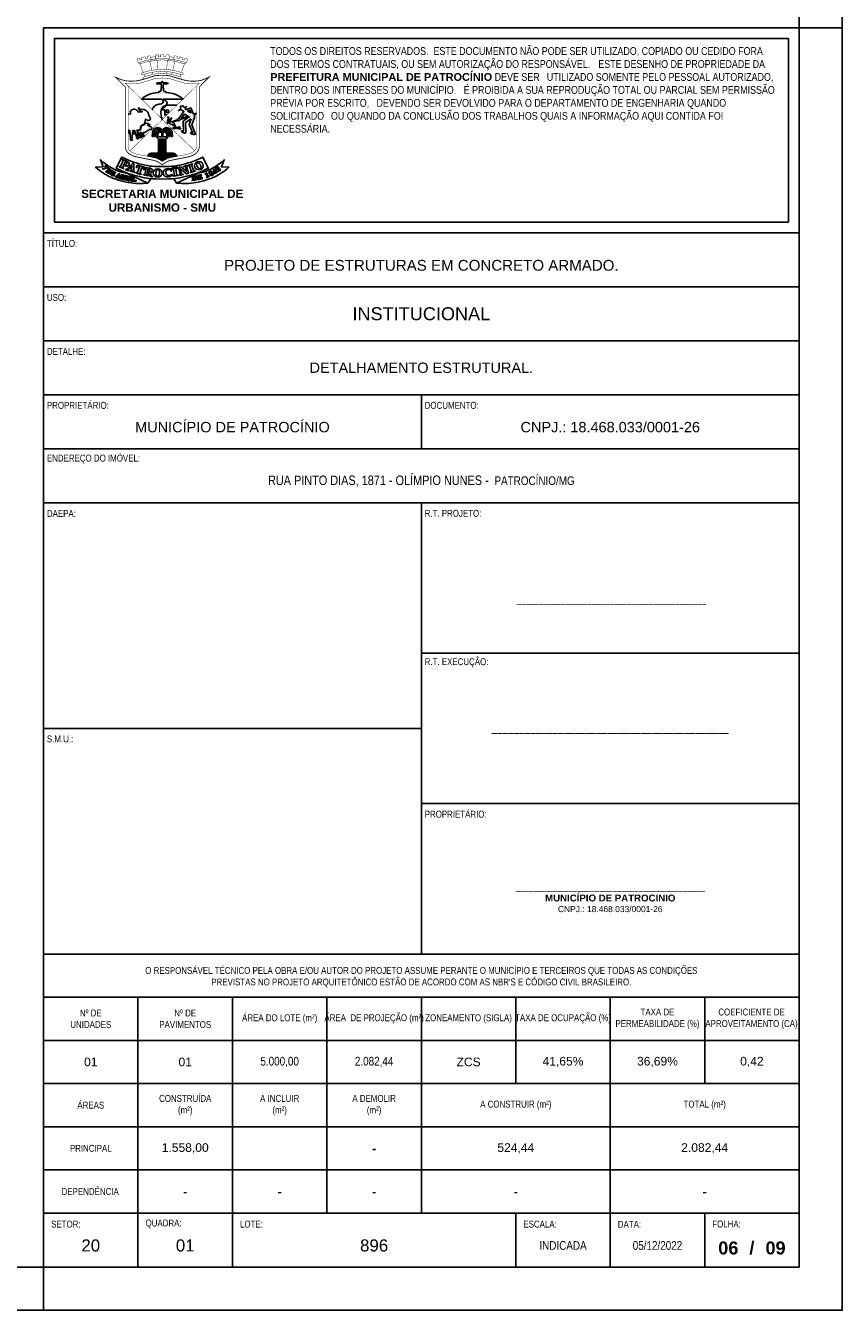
# Model space of a CAD drawing. Header units: millimetres. Extents: x -80 to 444, y 0 to 170.
# Tile 48 of 133: x 155 to 174, y 0 to 30. Entities that reach past the tile are written whole.
import ezdxf

# ---------------------------------------------------------------- set-up
doc = ezdxf.new("R2010")
doc.units = ezdxf.units.MM
doc.styles.add('FORMATO', font='technic_.ttf')
doc.styles.add('R060E100', font='technic_.ttf', dxfattribs={"height": 16})
doc.styles.get("Standard").update_dxf_attribs({"font": 'arial.ttf'})

msp = doc.modelspace()

# ---------------------------------------------------------------- linework, layer by layer
at = {"color": 1}
for p, q in [((173.1, 29.7), (174.1, 29.7)), ((155.6, 0), (155.6, 1))]:
    msp.add_line(p, q, dxfattribs=at)
at = {"color": 6}
for p, q in [((164.35, 21.2), (164.35, 19.95)), ((164.35, 8.25), (164.35, 18.7)), ((164.35, 13.475), (155.6, 13.475)), ((168.725, 1), (168.725, 2.25))]:
    msp.add_line(p, q, dxfattribs=at)
at = {"color": 2}
for points in [[(90, 59.4), (90, 0), (174.1, 0), (174.1, 59.4)], [(155.85, 25.2), (172.85, 25.2), (172.85, 29.45), (155.85, 29.45)]]:
    msp.add_lwpolyline(points, close=True, dxfattribs=at)
at = {"color": 6}
for points in [[(92.5, 58.4), (92.5, 1), (173.1, 1), (173.1, 58.4)], [(155.6, 1), (155.6, 29.7), (173.1, 29.7), (173.1, 1)]]:
    msp.add_lwpolyline(points, close=True, dxfattribs=at)
at = {"color": 1, "const_width": 0.00979}
for points in [[(157.907, 28.6657), (157.8367, 28.8638), (157.7924, 28.8848), (157.7641, 28.9712, -0.0101119), (157.8249, 28.9926), (157.8381, 28.9495), (157.8811, 28.9628), (157.8681, 29.0061, -0.0135349), (157.9514, 29.0285), (157.9633, 28.9833), (158.012, 28.9951), (157.9998, 29.0394, -0.0105173), (158.0657, 29.0516), (158.0766, 29.0173), (158.0931, 28.9647), (158.0579, 28.9226), (158.1071, 28.7142)], [(158.9076, 28.8848, 0.0825429), (158.35, 28.9892, 0.0825429), (157.7924, 28.8848)], [(158.8633, 28.8638, 0.0722397), (158.35, 28.9565, 0.0722397), (157.8367, 28.8638)], [(158.19, 29.0257, 0.0704916), (158.0784, 29.0115)], [(158.2492, 28.734), (158.2309, 28.9484), (158.1898, 28.9785), (158.1902, 29.067, -0.0118928), (158.2658, 29.0715), (158.2654, 29.0233), (158.3123, 29.0238), (158.3123, 29.0725, -0.005908), (158.35, 29.0724, -0.005908), (158.3877, 29.0725), (158.3877, 29.0238), (158.4346, 29.0233), (158.4342, 29.0715, -0.0118928), (158.5098, 29.067), (158.5102, 28.9785), (158.4691, 28.9484), (158.4508, 28.734)], [(158.6216, 29.0115, 0.0704916), (158.51, 29.0257)], [(158.793, 28.6657), (158.8633, 28.8638), (158.9076, 28.8848), (158.9359, 28.9712, 0.0101119), (158.8751, 28.9926), (158.8619, 28.9495), (158.8189, 28.9628), (158.8319, 29.0061, 0.0135349), (158.7486, 29.0285), (158.7367, 28.9833), (158.688, 28.9951), (158.7002, 29.0394, 0.0105173), (158.6343, 29.0516), (158.6234, 29.0173), (158.6069, 28.9647), (158.6421, 28.9226), (158.5929, 28.7142)], [(158.7658, 28.5128, 0.565968), (158.7961, 28.5397, 0.2738554), (158.7781, 28.5602, 0.0818369), (158.35, 28.6468, 0.0818369), (157.9219, 28.5602, 0.2738554), (157.9039, 28.5397, 0.565968), (157.9342, 28.5128)]]:
    msp.add_lwpolyline(points, format="xyb", dxfattribs=at)
at = {"color": 1}
for points, const_width in [([(158.0843, 28.5604, -0.0171122), (157.8431, 28.4873, -0.0594928), (157.6765, 28.4637, -0.0110952), (157.5833, 28.4637, -0.0879771), (157.3832, 28.5038), (157.2698, 28.5546), (157.4927, 28.3273), (157.4927, 26.9445, 0.0798337), (157.5025, 26.8898, 0.1642576), (157.5923, 26.7745, 0.0972303), (157.755, 26.7076), (158.1479, 26.6297, -0.0949465), (158.2532, 26.5885), (158.35, 26.5276), (158.4468, 26.5885, -0.0949465), (158.5521, 26.6297), (158.945, 26.7076, 0.0972303), (159.1077, 26.7745, 0.1642576), (159.1975, 26.8898, 0.0798337), (159.2073, 26.9445), (159.2073, 28.3273), (159.4302, 28.5546), (159.3168, 28.5038, -0.0879771), (159.1167, 28.4637, -0.0110952), (159.0235, 28.4637, -0.0594928), (158.8569, 28.4873, -0.0171122), (158.6157, 28.5604, 0.0972383), (158.35, 28.5964, 0.0972383)], 0.0196), ([(157.8839, 28.6572, 0.2738554), (157.8658, 28.6366, 0.565968), (157.8961, 28.6098, -0.0759365), (158.35, 28.693, -0.0759365), (158.8039, 28.6098, 0.565968), (158.8342, 28.6366, 0.2738554), (158.8161, 28.6572, 0.0709109), (158.35, 28.7406, 0.0709109)], 0.00979), ([(158.1052, 28.4993, -0.0171122), (157.8597, 28.4249, -0.0594928), (157.6779, 28.3991, -0.0110952), (157.5818, 28.3991, -0.1039794), (157.4871, 28.4162), (157.5573, 28.3537), (157.5573, 26.9451, 0.0787036), (157.5635, 26.9111, 0.1642576), (157.6279, 26.8284, 0.0972303), (157.7676, 26.771), (158.1601, 26.6931, -0.0946451), (158.2876, 26.6432), (158.35, 26.6039), (158.4124, 26.6432, -0.0946451), (158.5399, 26.6931), (158.9324, 26.771, 0.0972303), (159.0721, 26.8284, 0.1642576), (159.1365, 26.9111, 0.0787036), (159.1427, 26.9451), (159.1427, 28.3537), (159.2129, 28.4162, -0.1039794), (159.1182, 28.3991, -0.0110952), (159.0221, 28.3991, -0.0594928), (158.8403, 28.4249, -0.0171122), (158.5948, 28.4993, 0.084475), (158.3516, 28.5351, 0.085264)], 0.00979)]:
    msp.add_lwpolyline(points, format="xyb", close=True, dxfattribs=dict(at, const_width=const_width))
at = {"color": 1, "const_width": 0.00979}
for points in [[(157.9418, 28.5676), (157.9235, 28.619)], [(158.1296, 28.6205), (158.1183, 28.6683)], [(158.2571, 28.6402), (158.2531, 28.687)], [(158.4429, 28.6402), (158.4469, 28.687)], [(158.5704, 28.6205), (158.5817, 28.6683)], [(158.7582, 28.5676), (158.7765, 28.619)], [(157.5573, 28.3537), (158.35, 27.575), (157.6003, 26.8513)], [(159.0997, 26.8513), (158.35, 27.575), (159.1427, 28.3537)]]:
    msp.add_lwpolyline(points, dxfattribs=at)
at = {"color": 1}
for points in [[(158.3285, 28.335), (158.3298, 28.352, 0.1753675), (158.3255, 28.3716, -0.1525632), (158.3208, 28.4008), (158.248, 28.3962), (158.2483, 28.4064), (158.2466, 28.4072), (158.2413, 28.4061, -0.0109776), (158.2303, 28.4041, -0.2264449), (158.2245, 28.4058), (158.23, 28.4071), (158.2141, 28.4092, -0.8279357), (158.2139, 28.4132), (158.2239, 28.4166, -0.1271777), (158.2466, 28.4182), (158.248, 28.4233), (158.3379, 28.4254), (158.3387, 28.4484, -0.3094406), (158.35, 28.4638)], [(158.3715, 28.335), (158.3702, 28.352, -0.1753675), (158.3745, 28.3716, 0.1525632), (158.3792, 28.4008), (158.452, 28.3962), (158.4517, 28.4064), (158.4534, 28.4072), (158.4587, 28.4061, 0.0109776), (158.4697, 28.4041, 0.2264449), (158.4755, 28.4058), (158.47, 28.4071), (158.4859, 28.4092, 0.8279357), (158.4861, 28.4132), (158.4761, 28.4166, 0.1271777), (158.4534, 28.4182), (158.452, 28.4233), (158.3621, 28.4254), (158.3613, 28.4484, 0.3094406), (158.35, 28.4638)], [(158.3309, 28.0463), (157.8698, 28.0468), (157.91, 28.0804, -0.0792331), (158.021, 28.1465, -0.0836903), (158.2676, 28.1997), (158.2676, 28.2215), (158.3084, 28.2215), (158.3084, 28.2364), (158.323, 28.2364)], [(158.1124, 27.8085), (158.1282, 27.8354, -0.1501679), (158.2023, 27.903, -0.0699618), (158.2986, 27.9331, 0.0780417), (158.3587, 27.953, 0.3306951), (158.375, 27.986, 0.2292163), (158.3309, 28.0463)], [(158.35, 27.575), (158.3273, 27.6587, -0.1189674), (158.3235, 27.7915, -0.1256689), (158.3554, 27.8562, -0.1330422), (158.3947, 27.8829, 0.2139135), (158.4566, 27.9411, 0.2204676), (158.4551, 27.9774, 0.2068478), (158.3715, 28.0463)], [(158.3715, 28.0463), (158.8302, 28.0468), (158.79, 28.0804, 0.0792331), (158.679, 28.1465, 0.0836903), (158.4324, 28.1997), (158.4324, 28.2215), (158.3916, 28.2215), (158.3916, 28.2364), (158.377, 28.2364)], [(157.5573, 27.6987), (157.584, 27.6994), (157.6141, 27.7029, 0.3498893), (157.6169, 27.7057, 0.1508016), (157.6123, 27.7298, -0.2455834), (157.612, 27.7652, -0.0958284), (157.6349, 27.7944, -0.3272035), (157.7338, 27.8026, 0.0101999), (157.7553, 27.79, -0.0739811), (157.7859, 27.7665, -0.071794), (157.8019, 27.7441), (157.8331, 27.7513), (157.8599, 27.7555, -0.1166307), (157.8842, 27.7537), (157.8599, 27.7628, -0.1539762), (157.8319, 27.7848), (157.8163, 27.8069, -0.1279971), (157.8003, 27.8499), (157.8091, 27.8365, 0.0776904), (157.8198, 27.8248, 0.0761057), (157.8532, 27.8054, 0.1372627), (157.8697, 27.8038, -0.0872321), (157.9287, 27.8037, -0.1312138), (157.9828, 27.7785, -0.1542554), (158.0308, 27.7033, 0.0252133), (158.0422, 27.6679, 0.0510708), (158.0637, 27.625, -0.0259558), (158.0682, 27.6171, 0.0209291), (158.0729, 27.6086, -0.2164991), (158.0756, 27.5865, -0.1211261), (158.0602, 27.5612, -0.3471051), (158.0433, 27.5593, 0.2647657), (158.0395, 27.5594, -0.1335941), (158.0141, 27.5538, -0.1548185), (157.9906, 27.5626, 0.0061902), (157.9615, 27.5848), (157.95, 27.5428), (157.9442, 27.5028, -0.0946831), (157.9321, 27.4675, -0.2588371), (157.9066, 27.4521, 0.3103352), (157.853, 27.4121, 0.068396), (157.8447, 27.3698, -0.2503229), (157.8234, 27.3348), (157.7683, 27.3311), (157.7816, 27.1621), (157.8061, 27.1289), (157.7566, 27.1317), (157.7581, 27.1584), (157.7046, 27.3228), (157.6694, 27.3228), (157.6429, 27.1261), (157.6607, 27.0995), (157.6119, 27.0995), (157.6174, 27.1291), (157.5977, 27.3235), (157.5573, 27.3235)], [(159.076, 27.6971), (159.0117, 27.8418), (158.8915, 27.7997, -0.6036909), (158.8858, 27.805, 0.3225458), (158.869, 27.8496), (158.9182, 27.8711), (158.8518, 27.8629), (158.8298, 27.893, 0.350927), (158.8225, 27.895), (158.7754, 27.8801, 0.371909), (158.7705, 27.8721, 0.0634966), (158.7808, 27.8369), (158.7242, 27.7827), (158.7857, 27.8081, -0.3927287), (158.7892, 27.8067, 0.2449148), (158.8439, 27.7672, -0.4927638), (158.8459, 27.7637), (158.7292, 27.5934), (158.7105, 27.5883), (158.6933, 27.5637)], [(159.1214, 27.2379), (159.0322, 27.452), (159.0952, 27.6247, 0.2962344), (159.0814, 27.685)], [(158.4612, 27.4875), (158.4671, 27.5157, -0.0139651), (158.4791, 27.5661, 0.1321923), (158.4791, 27.6323, -0.8419479), (158.4881, 27.6364, -0.2175372), (158.4975, 27.5839, 0.0252836), (158.4847, 27.5212), (158.5008, 27.5362, 0.1023303), (158.5553, 27.6129, -0.9921758), (158.5641, 27.609, -0.1084767), (158.4862, 27.4986, 0.3156258), (158.4836, 27.4868)], [(158.5723, 27.5215, 0.5580831), (158.5167, 27.4845)], [(158.5167, 27.4845), (158.6543, 27.4203), (158.6352, 27.4598, 0.1393815), (158.588, 27.513)], [(158.7141, 27.3799, 0.0548405), (158.7729, 27.3685, -0.8390859), (158.7737, 27.3601, -0.2090551), (158.6939, 27.3717, 0.1994227), (158.6815, 27.3737, -0.1161258), (158.5982, 27.3737, -0.8809874), (158.5993, 27.3837), (158.6379, 27.3824, 0.0569376), (158.6653, 27.3846), (158.6372, 27.3994, -0.2703294), (158.6263, 27.4168)], [(158.6839, 27.3912), (158.699, 27.3896, 0.0977281), (158.7119, 27.3907, 0.0423412), (158.7366, 27.4002, -0.1562378), (158.7526, 27.4025, -0.7348742), (158.7538, 27.3942, -0.0724375), (158.7149, 27.3824, 0.6281294), (158.7141, 27.3799)], [(158.7659, 27.575), (158.7491, 27.5538, -0.201937), (158.7389, 27.5483, 0.3341121), (158.7351, 27.5448, -0.7273895), (158.7226, 27.5432, 0.1045476), (158.7208, 27.5455, 0.3699832), (158.718, 27.5455, -0.6686331), (158.7101, 27.5495, 0.5231921), (158.7049, 27.5537)], [(159.0166, 27.5875), (158.89, 27.503), (158.8969, 27.2751, -0.544415), (158.8755, 27.2603), (158.8252, 27.2716, -0.2092755), (158.7953, 27.2935, -0.5227515), (158.8054, 27.3149, -0.2023617), (158.8312, 27.3089, 0.2295594), (158.8426, 27.3068, 0.3934708), (158.8449, 27.3106), (158.8334, 27.5079, -0.2047689), (158.8484, 27.5495), (158.9826, 27.6351, 0.6252674), (158.9821, 27.6399, -0.0871836), (158.9707, 27.6464)], [(159.0166, 27.5875), (158.9765, 27.4598, 0.2192635), (158.9781, 27.4471), (159.0526, 27.277, -0.2927298), (159.0514, 27.27, -0.3674289), (159.045, 27.2691, 0.1514547), (159.0193, 27.276, 0.2643945), (159.0049, 27.2671, 0.4364817), (159.0096, 27.253, 0.0114314), (159.0447, 27.2381, 0.1512931), (159.1179, 27.2324, 0.4169046), (159.1214, 27.2379)], [(157.5573, 27.275), (157.5704, 27.2654, 0.059047), (157.5947, 27.2561)], [(157.6686, 27.2434, 0.0487975), (157.7197, 27.2447)], [(158.1564, 27.2906), (158.1547, 27.2784, 0.0128134), (158.1439, 27.1828)], [(158.5436, 27.2906), (158.5453, 27.2784, -0.0128134), (158.5561, 27.1828)], [(158.0136, 26.7222, -0.3730721), (158.0941, 26.7919), (158.6059, 26.7919)], [(158.6864, 26.7222, 0.3730721), (158.6059, 26.7919)], [(158.0192, 26.1043), (157.9626, 26.0994, -0.0719824), (157.5188, 26.1242, -0.0372181), (157.2585, 26.1975, -0.0570973), (156.9912, 26.3308, -0.0327185), (156.8048, 26.4702), (156.9803, 26.4788), (156.9166, 26.644), (156.9888, 26.5829, 0.0511682), (157.1855, 26.4482, 0.0859639), (157.5396, 26.3283)], [(158.0382, 26.7173), (158.0593, 26.7605, 1.0483596), (158.0505, 26.7643), (158.0258, 26.7197)], [(158.0696, 26.711), (158.0906, 26.761, 1.0483596), (158.0815, 26.7643), (158.0572, 26.7135)], [(158.1002, 26.705), (158.1236, 26.761, 1.0483596), (158.1146, 26.7643), (158.0875, 26.7075)], [(158.136, 26.6979), (158.1548, 26.7618, 1.0483596), (158.1454, 26.7641), (158.1232, 26.7004)], [(158.1712, 26.6908), (158.1869, 26.7622, 1.0483596), (158.1774, 26.7638), (158.1582, 26.6935)], [(158.2052, 26.6817), (158.2193, 26.7626, 1.0483596), (158.2098, 26.7638), (158.1921, 26.6856)], [(158.2378, 26.6694), (158.2501, 26.7629, 1.0483596), (158.2405, 26.7637), (158.2243, 26.6749)], [(158.2766, 26.6499), (158.2841, 26.7632, 1.0483596), (158.2745, 26.7633), (158.2622, 26.6578)], [(158.308, 26.6304), (158.3168, 26.7632, 1.0483596), (158.3071, 26.7633), (158.2928, 26.6399)], [(158.3322, 26.6151), (158.3398, 26.7631, -0.1636471), (158.3425, 26.7667, -0.1532159), (158.346, 26.7678), (158.354, 26.7678)], [(158.3678, 26.6151), (158.3602, 26.7631, 0.1636471), (158.3575, 26.7667, 0.1532159), (158.354, 26.7678)], [(158.392, 26.6304), (158.3832, 26.7632, -1.0483596), (158.3929, 26.7633), (158.4072, 26.6399)], [(158.4234, 26.6499), (158.4159, 26.7632, -1.0483596), (158.4255, 26.7633), (158.4378, 26.6578)], [(158.4622, 26.6694), (158.4499, 26.7629, -1.0483596), (158.4595, 26.7637), (158.4757, 26.6749)], [(158.4948, 26.6817), (158.4807, 26.7626, -1.0483596), (158.4902, 26.7638), (158.5079, 26.6856)], [(158.5288, 26.6908), (158.5131, 26.7622, -1.0483596), (158.5226, 26.7638), (158.5418, 26.6935)], [(158.564, 26.6979), (158.5452, 26.7618, -1.0483596), (158.5546, 26.7641), (158.5768, 26.7004)], [(158.5998, 26.705), (158.5764, 26.761, -1.0483596), (158.5854, 26.7643), (158.6125, 26.7075)], [(158.6304, 26.711), (158.6094, 26.761, -1.0483596), (158.6185, 26.7643), (158.6428, 26.7135)], [(158.6618, 26.7173), (158.6407, 26.7605, -1.0483596), (158.6495, 26.7643), (158.6742, 26.7197)], [(158.6808, 26.1043), (158.7374, 26.0994, 0.0719824), (159.1812, 26.1242, 0.0372181), (159.4415, 26.1975, 0.0570973), (159.7088, 26.3308, 0.0327185), (159.8952, 26.4702), (159.7197, 26.4788), (159.7834, 26.644), (159.7112, 26.5829, -0.0511682), (159.5145, 26.4482, -0.0859639), (159.1604, 26.3283)], [(158.485, 26.4352), (158.5316, 26.4344), (158.5488, 26.4338, -0.2702252), (158.56, 26.4194), (158.5627, 26.3793, -0.8026886), (158.5588, 26.3781, 0.0740355), (158.5356, 26.4087, 0.2045789), (158.4729, 26.4179, 0.0810479), (158.4458, 26.3976, 0.1192834), (158.4301, 26.3643, 0.1931852), (158.4499, 26.3034, 0.2314151), (158.4959, 26.2784, 0.0219803), (158.522, 26.2794, 0.1996064), (158.5716, 26.3049, -0.7686045), (158.584, 26.2991)]]:
    msp.add_lwpolyline(points, format="xyb", dxfattribs=at)
for points in [[(158.4559, 27.6791), (158.4073, 27.6791), (158.4073, 27.8008), (158.3406, 27.8008), (158.4564, 27.9061), (158.6882, 27.9072)], [(158.9497, 27.6531), (158.8682, 27.7011), (158.7848, 27.5956)], [(159.1427, 27.7203), (159.076, 27.6971)], [(159.1427, 27.7063), (159.0814, 27.685)], [(158.4612, 27.4875), (158.4836, 27.4868)], [(158.6933, 27.5637), (158.5723, 27.5215)], [(158.7049, 27.5537), (158.588, 27.513)], [(158.6263, 27.4168), (158.6839, 27.3912)], [(158.9707, 27.6464), (158.7659, 27.575)], [(158.9497, 27.6531), (158.7848, 27.5956)], [(157.5947, 27.2561), (157.5888, 27.3138), (157.5573, 27.3138)], [(157.7197, 27.2447), (157.6975, 27.313), (157.678, 27.313), (157.6686, 27.2434)], [(158.115, 27.1823), (158.1244, 27.2761)], [(158.115, 27.1823), (158.1439, 27.1828)], [(158.1735, 27.1823), (158.1965, 27.1823)], [(158.4663, 27.1756), (158.2337, 27.1756), (158.2216, 27.156), (158.2653, 27.1199), (158.4347, 27.1199)], [(158.2287, 27.1823), (158.2449, 27.1823)], [(158.2653, 26.7919), (158.2653, 27.1081), (158.2696, 27.1081), (158.2696, 26.7919)], [(158.2827, 26.7919), (158.2827, 27.1081), (158.3107, 27.1081), (158.3107, 26.7919)], [(158.3306, 26.7919), (158.3306, 27.1081), (158.3694, 27.1081)], [(158.3401, 27.2459), (158.3401, 27.1756)], [(158.3599, 27.2459), (158.3599, 27.1756)], [(158.3694, 27.1081), (158.3694, 26.7919)], [(158.4173, 26.7919), (158.4173, 27.1081), (158.3893, 27.1081), (158.3893, 26.7919)], [(158.4347, 26.7919), (158.4347, 27.1081), (158.4304, 27.1081), (158.4304, 26.7919)], [(158.4347, 27.1199), (158.4784, 27.156), (158.4663, 27.1756)], [(158.4713, 27.1823), (158.4551, 27.1823)], [(158.5265, 27.1823), (158.5035, 27.1823)], [(158.585, 27.1823), (158.5561, 27.1828)], [(158.585, 27.1823), (158.5756, 27.2761)], [(157.4576, 26.3666), (158.0192, 26.1043), (158.0842, 26.2039)], [(159.2424, 26.3666), (158.6808, 26.1043), (158.6158, 26.2039)]]:
    msp.add_lwpolyline(points, dxfattribs=at)
for points in [[(158.4365, 27.7903), (158.4943, 27.7903), (158.4943, 27.7378), (158.4365, 27.7378)], [(158.9318, 27.7653), (158.9868, 27.788), (159.0136, 27.7262)], [(157.6102, 26.3781), (157.7125, 26.3441), (157.7125, 26.3571), (157.6918, 26.3683), (157.6918, 26.5415), (157.6608, 26.5566), (157.5308, 26.4234), (157.5086, 26.4235), (157.5001, 26.4131), (157.5785, 26.3863), (157.579, 26.4004), (157.5603, 26.4111), (157.5858, 26.4408), (157.6435, 26.4232), (157.6435, 26.3854), (157.6157, 26.3881)], [(157.6022, 26.4578), (157.6441, 26.4447), (157.6457, 26.5056)], [(157.7427, 26.3347), (157.8576, 26.3012), (157.8576, 26.3146), (157.8298, 26.327), (157.8768, 26.4619), (157.9144, 26.4487), (157.9164, 26.4101), (157.9318, 26.4113), (157.9415, 26.4688), (157.7753, 26.5184), (157.7482, 26.4631), (157.763, 26.4604), (157.7858, 26.4888), (157.8256, 26.4767), (157.7782, 26.3437), (157.7464, 26.3459)], [(158.5798, 26.4462), (158.6854, 26.4711), (158.6835, 26.4893), (158.5795, 26.457)], [(158.7505, 26.2811), (158.7496, 26.2915), (158.7704, 26.3018), (158.7315, 26.4451), (158.7005, 26.4447), (158.6975, 26.4573), (158.7758, 26.4762), (158.9143, 26.3777), (158.8846, 26.4838), (158.8461, 26.4803), (158.8448, 26.4909), (158.9288, 26.5132), (158.934, 26.5037), (158.9103, 26.4907), (158.9557, 26.3313), (158.9139, 26.3194), (158.7618, 26.4287), (158.7975, 26.3115), (158.8302, 26.3103), (158.8347, 26.3014)], [(158.9448, 26.5133), (159.044, 26.5509), (159.0491, 26.5398), (159.0259, 26.5262), (159.0784, 26.3868), (159.1048, 26.3911), (159.1099, 26.3809), (159.0058, 26.3452), (159.0041, 26.3545), (159.0287, 26.3701), (158.9755, 26.5075), (158.9475, 26.5039)], [(157.3582, 26.2236), (157.3593, 26.3151), (157.3413, 26.3234), (157.2729, 26.2576), (157.2596, 26.2582), (157.2553, 26.2539), (157.2986, 26.2349), (157.2985, 26.2418), (157.2898, 26.2499), (157.3013, 26.2642), (157.3308, 26.2529), (157.3308, 26.2353), (157.3179, 26.2366), (157.3122, 26.231), (157.365, 26.2109), (157.3648, 26.2184)], [(157.3105, 26.2731), (157.3308, 26.2649), (157.334, 26.2975)], [(157.5815, 26.1603), (157.6367, 26.1503), (157.636, 26.1567), (157.6221, 26.1635), (157.6371, 26.2386), (157.6522, 26.2396), (157.6511, 26.2467), (157.5994, 26.2541), (157.5949, 26.2485), (157.6095, 26.2429), (157.5949, 26.1683), (157.5855, 26.1672)], [(158.5795, 26.438), (158.6856, 26.4556), (158.6885, 26.4437), (158.6631, 26.435), (158.687, 26.288), (158.7137, 26.287), (158.7168, 26.276), (158.6076, 26.2614), (158.6078, 26.2709), (158.635, 26.2814), (158.61, 26.4266), (158.5818, 26.4285)], [(159.5604, 26.3481), (159.5527, 26.3935), (159.5766, 26.3586)]]:
    msp.add_lwpolyline(points, close=True, dxfattribs=at)
for points in [[(157.7857, 27.2619), (157.7825, 27.3221), (157.8089, 27.3233, 0.0803253), (157.8337, 27.3285, 0.158746), (157.8421, 27.3353, 0.0286502), (157.8508, 27.3504, 0.1043628), (157.856, 27.3706, -0.0317452), (157.8581, 27.39, -0.0349798), (157.8619, 27.4056, -0.0801612), (157.8693, 27.42, -0.0260052), (157.8778, 27.4304, -0.2284675), (157.9076, 27.4425, 0.3261756), (157.9436, 27.4654, -0.3232693), (157.9757, 27.4862), (158.0198, 27.4847, -0.2200569), (158.0401, 27.4746, -0.0544939), (158.0639, 27.4368), (158.045, 27.438, -0.0423738), (158.0049, 27.4437), (158.0222, 27.4332, 0.0501225), (158.1063, 27.3928), (158.1, 27.3481), (158.0698, 27.3466, 0.1464232), (158.0272, 27.3316, 0.0097094), (157.967, 27.286, -0.2372095), (157.9118, 27.2747), (157.912, 27.2128), (157.9324, 27.1853), (157.888, 27.1853), (157.8632, 27.275), (157.8474, 27.275), (157.8507, 27.1911), (157.8735, 27.1574), (157.828, 27.1608), (157.8231, 27.1848), (157.804, 27.2688)], [(157.0354, 26.5044), (157.0824, 26.4655, -0.5432104), (157.0818, 26.4595, -0.0649255), (156.9745, 26.4227, -0.3056592), (156.9634, 26.4273, -0.5414129), (156.9649, 26.4307, 0.1215777), (157.0467, 26.4666), (157.022, 26.4877, -0.4149444), (157.0214, 26.4957, -0.0566407), (157.0308, 26.5044, -0.3284654)], [(158.5247, 26.4879, 0.0460718), (158.75, 26.5175, 0.0202553), (159.0197, 26.59), (159.1314, 26.6319), (159.2881, 26.7038), (159.4162, 26.4454), (159.2595, 26.3735), (159.156, 26.3316, -0.0234713), (158.8781, 26.2519, -0.0187625), (158.6527, 26.2069, -0.0281937), (158.35, 26.1971, -0.0281937), (158.0473, 26.2069, -0.0187625), (157.8219, 26.2519, -0.0234713), (157.544, 26.3316), (157.4405, 26.3735), (157.2838, 26.4454), (157.4119, 26.7038), (157.5686, 26.6319), (157.6803, 26.59, 0.0202553), (157.95, 26.5175, 0.0460718), (158.1753, 26.4879, 0.0090336), (158.35, 26.4845, 0.0090336)], [(157.348, 26.4804), (157.4527, 26.438), (157.4527, 26.4474), (157.4291, 26.4651), (157.4948, 26.5998), (157.5165, 26.5894, -0.4308266), (157.5268, 26.5461), (157.516, 26.5325, -0.3301327), (157.4728, 26.5278, 0.8964777), (157.4644, 26.5179, 0.3766207), (157.564, 26.5087, 0.5920911), (157.553, 26.5952), (157.4346, 26.6496, 1.1798119), (157.4296, 26.6311, -0.4071479), (157.4408, 26.6176, -0.0944106), (157.4384, 26.6088), (157.4273, 26.5853), (157.3788, 26.489), (157.3564, 26.4905)], [(159.7083, 26.4106), (159.6541, 26.3675), (159.644, 26.3767), (159.644, 26.4221, 0.1616122), (159.6378, 26.4409, 0.1135764), (159.6302, 26.4474, 0.3093344), (159.6163, 26.4457, 0.4515744), (159.6163, 26.4322, -0.0316531), (159.623, 26.4254, -0.8705545), (159.6165, 26.4178, -0.0356646), (159.6007, 26.4297, -0.5303758), (159.6056, 26.4707, -0.1299998), (159.6327, 26.4767, -0.3788328), (159.6598, 26.4507, -0.0344989), (159.6602, 26.4251, 0.0064616), (159.6591, 26.4004, 0.6290929), (159.6619, 26.3989), (159.6944, 26.4248)], [(157.0609, 26.3692), (157.1084, 26.4296, 0.5286705), (157.1078, 26.4318, -0.2626963), (157.0984, 26.4415, -0.5623733), (157.1026, 26.4458), (157.1611, 26.4086, -0.3141666), (157.178, 26.3681, -0.5019414), (157.097, 26.3313), (157.0466, 26.3638, -0.2587717), (157.0426, 26.3712, -0.6476577), (157.0513, 26.375, 0.1544021)], [(157.0853, 26.3546), (157.1312, 26.4169), (157.1429, 26.4061, -0.2866513), (157.1494, 26.3824, -0.0955745), (157.134, 26.3528, -0.3169183), (157.1024, 26.3436, -0.1218578)], [(157.2229, 26.2657), (157.2421, 26.2891, 0.9223567), (157.2358, 26.2951, 0.0195208), (157.2202, 26.2801, -0.3870576), (157.2163, 26.2799), (157.1867, 26.2973, -0.4861728), (157.1858, 26.3037), (157.1977, 26.3252, -0.4259892), (157.2017, 26.3262, 0.040372), (157.2162, 26.319, -0.4437247), (157.2186, 26.3125, -0.0162145), (157.217, 26.3028), (157.2207, 26.3006), (157.2399, 26.333, 0.9985904), (157.2363, 26.3371), (157.2266, 26.3279), (157.2062, 26.3371), (157.2192, 26.3638), (157.2529, 26.3474, -0.314626), (157.2544, 26.3447), (157.2503, 26.3318, 0.992119), (157.2582, 26.3292), (157.2691, 26.3513), (157.1947, 26.3886, 0.5136072), (157.1881, 26.3851), (157.193, 26.3801, -0.3045319), (157.1943, 26.373), (157.1608, 26.3144, -0.2105703), (157.1558, 26.3107, -0.1334378), (157.1451, 26.3112, 0.6255749), (157.1402, 26.3061), (157.2132, 26.2667, 0.1942123)], [(157.3692, 26.2093), (157.4432, 26.1876, 0.5950341), (157.4737, 26.2182, 0.222158), (157.4549, 26.2393), (157.4628, 26.2404, 0.7977212), (157.4668, 26.2826), (157.4021, 26.3018, 0.7072236), (157.3991, 26.2977), (157.4029, 26.2941, -0.1962732), (157.4059, 26.2876), (157.3844, 26.223, -0.0556629), (157.3813, 26.2162), (157.3718, 26.2159)], [(157.4191, 26.2363), (157.4109, 26.2119, 0.3856886), (157.4124, 26.2086, 0.0962273), (157.4347, 26.2034, 0.519308), (157.447, 26.2195, 0.1375758), (157.4356, 26.2369, 0.4563195)], [(157.4338, 26.283), (157.4249, 26.2522), (157.4329, 26.2505, 0.8577137), (157.4449, 26.2815, 0.1963354)], [(157.4867, 26.188), (157.4739, 26.1864), (157.4701, 26.1815), (157.5229, 26.1693), (157.5214, 26.1761), (157.5112, 26.1817), (157.5187, 26.2093), (157.5295, 26.2067), (157.5376, 26.1793, 0.2169937), (157.5569, 26.1608, 0.0009399), (157.5722, 26.1554, 0.2723686), (157.5766, 26.1563, 0.5049076), (157.5761, 26.1609, -0.2220291), (157.5655, 26.1766, 0.0932971), (157.5539, 26.2092, -0.4179832), (157.5546, 26.2115), (157.5654, 26.2138, 0.6929144), (157.5723, 26.2577), (157.4985, 26.277, 0.8808916), (157.4951, 26.2687, -0.0492997), (157.5019, 26.264, -0.4119083), (157.5023, 26.2591)], [(157.5203, 26.2197), (157.5302, 26.2608), (157.5377, 26.2573, -0.3062738), (157.5489, 26.2391, -0.1976902), (157.5402, 26.2204, -0.2317516), (157.5301, 26.2173, -0.0335457)], [(157.6574, 26.2386), (157.6612, 26.2445), (157.7098, 26.2399), (157.7145, 26.2318), (157.6985, 26.23), (157.6886, 26.1557), (157.7258, 26.1531), (157.7346, 26.1685, -0.896771), (157.7422, 26.1652), (157.7351, 26.1416, -0.2500265), (157.7314, 26.138), (157.6452, 26.1466, -0.7334021), (157.6436, 26.1545), (157.6552, 26.1563, 0.334965), (157.6597, 26.1609, 0.0025457), (157.6684, 26.2333)], [(157.9136, 26.291), (158.0167, 26.2717), (158.0173, 26.2829), (157.9945, 26.2907), (158.0054, 26.3458), (158.0152, 26.3461), (158.0516, 26.2731, 0.1746303), (158.0605, 26.2646, -0.0210108), (158.0826, 26.2537, 0.1108634), (158.1221, 26.2423), (158.1244, 26.2504), (158.1166, 26.2565, -0.0966629), (158.1054, 26.2696, -0.0552111), (158.0747, 26.3414, -0.3481475), (158.078, 26.3497, -0.0545272), (158.1007, 26.3597, 0.3017731), (158.1177, 26.3809, 0.147969), (158.1186, 26.4151, 0.1389218), (158.1027, 26.4352, 0.0689416), (158.0574, 26.4514), (157.9543, 26.4659), (157.9503, 26.4562), (157.9739, 26.4486), (157.9433, 26.2998), (157.9151, 26.2988)], [(158.0242, 26.4398), (158.0073, 26.3594), (158.0293, 26.3586, 0.3700116), (158.06, 26.3833, 0.1151386), (158.0596, 26.4129, 0.2858372)], [(159.041, 26.2499), (159.0563, 26.1735, -0.3955286), (159.0536, 26.1692, 0.0122301), (159.0428, 26.1662, 0.8807358), (159.0439, 26.1598), (159.1197, 26.1707, 0.2937965), (159.1539, 26.203, 0.1994805), (159.1524, 26.2446, 0.3073147), (159.1135, 26.2717), (159.0316, 26.2624, 0.4421056), (159.0244, 26.2524, 0.4784128), (159.0258, 26.2515), (159.0368, 26.252, -0.2636348)], [(159.071, 26.2566), (159.0863, 26.177), (159.1026, 26.1803, 0.3447034), (159.122, 26.2108, 0.2174796), (159.1127, 26.2429, 0.2724135), (159.08, 26.2584, 0.0505764)], [(159.1844, 26.1791), (159.2753, 26.2012), (159.2747, 26.2295, 0.7656565), (159.2655, 26.2318), (159.2649, 26.2124), (159.2221, 26.2021), (159.2125, 26.2344), (159.2327, 26.2404), (159.2419, 26.2287), (159.2487, 26.2306), (159.239, 26.2669), (159.2327, 26.2653), (159.2327, 26.2498), (159.2098, 26.2433), (159.2006, 26.2757), (159.2417, 26.2859), (159.2495, 26.2721, 0.9926017), (159.2565, 26.276, -0.0815327), (159.2482, 26.2994), (159.1585, 26.2794, 0.8302167), (159.1588, 26.2696), (159.1712, 26.2708), (159.1909, 26.1947), (159.1829, 26.1873, 0.5458928)], [(159.38, 26.2339), (159.4303, 26.2535, 1.091405), (159.4266, 26.2609, -0.1182519), (159.4145, 26.257, -0.3706715), (159.4104, 26.26), (159.3743, 26.3405, 0.5206973), (159.3677, 26.3418), (159.3429, 26.3177, 0.6030092), (159.3455, 26.3086), (159.3604, 26.3151), (159.3871, 26.2537, -0.2473091), (159.3866, 26.2471, -0.2059485), (159.379, 26.2418, 0.9316202)], [(159.4574, 26.3185), (159.4535, 26.3108, 0.3802231), (159.4609, 26.2821, 0.2123795), (159.4979, 26.2757, 0.3361292), (159.525, 26.3095, 0.3651136), (159.4908, 26.3397), (159.4933, 26.3439, 0.5560021), (159.4741, 26.3804, 0.1188674), (159.4553, 26.3791, 0.3823075), (159.4303, 26.3448, 0.3667708)], [(159.4778, 26.3408), (159.4527, 26.35, -0.421403), (159.4494, 26.3586), (159.4512, 26.3617, -0.4929162), (159.4666, 26.3661, -0.3373206)], [(159.4706, 26.3176), (159.498, 26.3105, -0.3393514), (159.5058, 26.3005, -0.3553599), (159.4959, 26.2881, -0.2880388), (159.4776, 26.2947, -0.0741809), (159.4714, 26.3057, -0.1520368)], [(159.5386, 26.4148), (159.5475, 26.3335, 0.5062329), (159.5616, 26.328), (159.5841, 26.3422), (159.5945, 26.329), (159.6143, 26.3445), (159.6043, 26.3573), (159.6145, 26.365), (159.6066, 26.3756), (159.6002, 26.3703, -0.4216062), (159.5951, 26.3713), (159.559, 26.4269, 0.3470052), (159.5518, 26.4296, 0.1245378), (159.5416, 26.4235, 0.2252861)]]:
    msp.add_lwpolyline(points, format="xyb", close=True, dxfattribs=at)
at = {"color": 6}
for points in [[(155.6, 24.95), (173.1, 24.95)], [(155.6, 23.7), (173.1, 23.7)], [(155.6, 22.45), (173.1, 22.45)], [(155.6, 21.2), (173.1, 21.2)], [(155.6, 19.95), (173.1, 19.95)], [(155.6, 18.7), (173.1, 18.7)], [(164.35, 15.2167), (173.1, 15.2167)], [(164.35, 11.7333), (173.1, 11.7333)], [(155.6, 8.25), (173.1, 8.25)], [(155.6, 7.25), (173.1, 7.25)], [(155.6, 2.25), (173.1, 2.25)], [(157.7875, 2.25), (157.7875, 1)], [(159.975, 2.25), (159.975, 1)], [(166.5375, 2.25), (166.5375, 1)], [(170.9125, 2.25), (170.9125, 1)]]:
    msp.add_lwpolyline(points, dxfattribs=at)
at = {"color": 2}
for points in [[(157.7875, 7.25), (157.7875, 2.25)], [(159.975, 7.25), (159.975, 2.25)], [(162.1625, 7.25), (162.1625, 6.7144), (162.1625, 5.4771), (162.1625, 4.446), (162.1625, 2.25)], [(164.35, 7.25), (164.35, 2.25)], [(166.5375, 7.25), (166.5375, 5.25)], [(168.725, 7.25), (168.725, 2.25)], [(170.9125, 7.25), (170.9125, 5.25)], [(155.6, 6.25), (173.1, 6.25)], [(155.6, 5.25), (173.1, 5.25)], [(155.6, 4.25), (173.1, 4.25)], [(155.6, 3.25), (173.1, 3.25)]]:
    msp.add_lwpolyline(points, dxfattribs=at)
at = {"color": 1}
for centre, radius, start, end in [((159.019, 28.2476), 0.696, 172.79315, 180.92214), ((157.681, 28.2476), 0.696, 359.07786, 7.20685), ((158.2462, 27.2638), 0.1224, 32.00351, 174.2381), ((158.2488, 27.2774), 0.0934, 28.81725, 171.87483), ((158.4538, 27.2638), 0.1224, 5.7619, 147.99649), ((158.4512, 27.2774), 0.0934, 8.12517, 151.18275), ((158.5978, 27.1768), 0.4243, 167.86057, 179.25731), ((158.2739, 27.2494), 0.0924, 52.15946, 169.61878), ((158.4311, 27.2035), 0.2356, 161.18844, 185.14018), ((158.2753, 27.2547), 0.0716, 23.53099, 159.84532), ((158.3716, 27.2042), 0.1446, 155.35207, 188.68733), ((158.2989, 27.2296), 0.0683, 51.95209, 149.23557), ((158.3838, 27.2001), 0.14, 158.55449, 187.30283), ((158.2995, 27.2344), 0.049, 53.57617, 159.77198), ((158.2922, 27.2425), 0.048, 4.08865, 40.71878), ((158.4247, 27.2547), 0.0716, 20.15468, 156.46901), ((158.4011, 27.2296), 0.0683, 30.76443, 128.04791), ((158.4078, 27.2425), 0.048, 139.28122, 175.91135), ((158.4261, 27.2494), 0.0924, 10.38122, 127.84054), ((158.4005, 27.2344), 0.049, 20.22802, 126.42383), ((158.3162, 27.2001), 0.14, 352.69717, 21.44551), ((158.3284, 27.2042), 0.1446, 351.31267, 24.64793), ((158.2689, 27.2035), 0.2356, 354.85982, 18.81156), ((158.1022, 27.1768), 0.4243, 0.74269, 12.13943)]:
    msp.add_arc(centre, radius, start, end, dxfattribs=at)
at = {"color": 1, "extrusion": (0, 0, -1)}
for centre, major_axis, ratio, start_param, end_param in [((159.1972, 26.5046), (-0.102, 0.0037), 0.940108, -1.5707963, 4.712389), ((158.2434, 26.3367), (-0.1021, 0), 0.9396743, -1.5707963, 4.712389), ((158.4815, 26.3393), (-0.1123, 0.0041), 0.8537433, 3.5317388, 7.8539816)]:
    msp.add_ellipse(centre, major_axis=major_axis, ratio=ratio, start_param=start_param, end_param=end_param, dxfattribs=at)
at = {"color": 1}
for centre, major_axis in [((159.1972, 26.5046), (0.0387, -0.0694)), ((158.2434, 26.3367), (-0.0049, -0.0793))]:
    msp.add_ellipse(centre, major_axis=major_axis, ratio=0.5239768, dxfattribs=at)

# ---------------------------------------------------------------- texts
at = {"color": 2}
for s, insert, char_height, width, attachment_point, style in [('TODOS OS DIREITOS RESERVADOS.  ESTE DOCUMENTO NÃO PODE SER UTILIZADO, COPIADO OU CEDIDO FORA DOS TERMOS CONTRATUAIS, OU SEM AUTORIZAÇÃO DO RESPONSÁVEL. {\\H2.27731x; }ESTE DESENHO DE PROPRIEDADE DA {\\fArial|b1|i0|c0|p34;PREFEITURA MUNICIPAL DE PATROCÍNIO} DEVE SER {\\H1.88966x; }UTILIZADO SOMENTE PELO PESSOAL AUTORIZADO, DENTRO DOS INTERESSES DO MUNICÍPIO. {\\H2.01777x; }É PROIBIDA A SUA REPRODUÇÃO TOTAL OU PARCIAL SEM PERMISSÃO PRÉVIA POR ESCRITO, {\\H1.9673x; }DEVENDO SER DEVOLVIDO PARA O DEPARTAMENTO DE ENGENHARIA QUANDO SOLICITADO {\\H1.74947x; }OU QUANDO DA CONCLUSÃO DOS TRABALHOS QUAIS A INFORMAÇÃO AQUI CONTIDA FOI {\\H1.81799x; }NECESSÁRIA.{\\H2.00465x; }', (160.85, 29.25), 0.18, 11.75, 1, 'FORMATO'), ('{\\fArial|b1|i0|c0|p34;\\H1.2x;SECRETARIA MUNICIPAL DE URBANISMO - SMU}', (158.35, 25.6945), 0.16, 3.846925, 5, 'R060E100'), (' TÍTULO:', (155.6262, 24.6234), 0.16, 17.7475, 7, 'FORMATO'), (' USO:', (155.6262, 23.3734), 0.16, 17.7475, 7, 'FORMATO'), (' DETALHE:', (155.6262, 22.1234), 0.16, 17.7475, 7, 'FORMATO'), (' PROPRIETÁRIO:', (155.6262, 20.8734), 0.16, 8.8475, 7, 'FORMATO'), (' DOCUMENTO:', (164.3762, 20.8734), 0.16, 8.8475, 7, 'FORMATO'), (' ENDEREÇO DO IMÓVEL:', (155.6262, 19.6048), 0.16, 17.7475, 7, 'FORMATO'), (' DAEPA:', (155.6262, 18.3734), 0.16, 6.6225, 7, 'FORMATO'), (' R.T. PROJETO:', (164.3762, 18.3734), 0.16, 11.0725, 7, 'FORMATO'), ('___________________________________________', (168.7512, 16.4333), 0.16, 8.75, 5, 'FORMATO'), (' R.T. EXECUÇÃO:', (164.3762, 14.8901), 0.16, 11.0725, 7, 'FORMATO'), (' S.M.U.:', (155.6262, 13.1484), 0.16, 6.6225, 7, 'FORMATO'), ('___________________________________________', (168.725, 13.475), 0.2, 8.75, 5, 'FORMATO'), (' PROPRIETÁRIO:', (164.3762, 11.4067), 0.16, 11.0725, 7, 'FORMATO'), ('___________________________________________\\P{\\fArial|b1|i0|c0|p34;MUNICÍPIO DE PATROCINIO\\P\\fArial|b0|i0|c0|p34;\\H0.875x;CNPJ.: 18.468.033/0001-26}', (168.725, 9.5562), 0.16, 8.75, 5, 'FORMATO'), ("O RESPONSÁVEL TÉCNICO PELA OBRA E/OU AUTOR DO PROJETO ASSUME PERANTE O MUNICÍPIO E TERCEIROS QUE TODAS AS CONDIÇÕES \\PPREVISTAS NO PROJETO ARQUITETÔNICO ESTÃO DE ACORDO COM AS NBR'S E CÓDIGO CIVIL BRASILEIRO.", (164.35, 7.7146), 0.16, 17.5, 5, 'FORMATO'), ('Nº DE\\PUNIDADES', (156.6937, 6.75), 0.16, 2.1875, 5, 'FORMATO'), ('Nº DE \\PPAVIMENTOS', (158.8812, 6.75), 0.16, 2.1875, 5, 'FORMATO'), ('ÁREA DO LOTE (m²)', (161.0687, 6.75), 0.16, 1.718147, 5, 'FORMATO'), ('ÁREA  DE PROJEÇÃO (m²)', (163.2562, 6.75), 0.16, 2.1875, 5, 'FORMATO'), ('ZONEAMENTO (SIGLA)', (165.4437, 6.75), 0.16, 2.1875, 5, 'FORMATO'), ('TAXA DE OCUPAÇÃO (%)', (167.6312, 6.75), 0.16, 2.1875, 5, 'FORMATO'), ('TAXA DE PERMEABILIDADE (%)', (169.8187, 6.75), 0.16, 2.1875, 5, 'FORMATO'), ('COEFICIENTE DE APROVEITAMENTO (CA)', (171.9974, 6.75), 0.16, 2.169772, 5, 'FORMATO'), ('{\\fArial|b0|i0|c0|p34;01}', (156.6937, 5.75), 0.2, 2.1875, 5, 'FORMATO'), ('{\\fArial|b0|i0|c0|p34;01}', (158.8812, 5.75), 0.2, 2.1875, 5, 'FORMATO'), ('5.000,00', (161.0687, 5.75), 0.2, 2.1875, 5, 'FORMATO'), ('2.082,44', (163.2562, 5.75), 0.2, 2.1875, 5, 'FORMATO'), ('{\\fArial|b0|i0|c0|p34;ZCS}', (165.4437, 5.75), 0.2, 2.1875, 5, 'FORMATO'), ('{\\fArial|b0|i0|c0|p34;41,65%}', (167.6312, 5.75), 0.2, 2.1875, 5, 'FORMATO'), ('{\\fArial|b0|i0|c0|p34;36,69%}', (169.8187, 5.75), 0.2, 2.1875, 5, 'FORMATO'), ('{\\fArial|b0|i0|c0|p34;0,42}', (172.0062, 5.75), 0.2, 2.1875, 5, 'FORMATO'), ('ÁREAS', (156.6937, 4.75), 0.16, 2.1875, 5, 'FORMATO'), ('CONSTRUÍDA \\P(m²)', (158.8812, 4.75), 0.16, 2.1875, 5, 'FORMATO'), ('A INCLUIR \\P(m²)', (161.0687, 4.75), 0.16, 2.1875, 5, 'FORMATO'), ('A DEMOLIR \\P(m²)', (163.2562, 4.75), 0.16, 2.1875, 5, 'FORMATO'), ('A CONSTRUIR (m²)', (166.5375, 4.75), 0.16, 4.375, 5, 'FORMATO'), ('TOTAL (m²)', (170.9125, 4.75), 0.16, 4.375, 5, 'FORMATO'), ('PRINCIPAL', (156.6937, 3.75), 0.16, 2.1875, 5, 'FORMATO'), ('{\\fArial|b0|i0|c0|p34;1.558,00}', (158.8812, 3.75), 0.2, 2.1875, 5, 'FORMATO'), ('{\\fArial|b1|i0|c0|p34;-}', (163.2562, 3.75), 0.2, 2.1875, 5, 'FORMATO'), ('{\\fArial|b0|i0|c0|p34;524,44}', (166.5375, 3.75), 0.2, 2.1875, 5, 'FORMATO'), ('{\\fArial|b0|i0|c0|p34;2.082,44}', (170.9125, 3.75), 0.2, 2.1875, 5, 'FORMATO'), ('DEPENDÊNCIA', (156.6806, 2.75), 0.16, 2.16125, 5, 'FORMATO'), ('{\\fArial|b1|i0|c0|p34;-}', (158.8812, 2.75), 0.2, 2.1875, 5, 'FORMATO'), ('{\\fArial|b1|i0|c0|p34;-}', (161.0687, 2.75), 0.2, 2.1875, 5, 'FORMATO'), ('{\\fArial|b1|i0|c0|p34;-}', (163.2562, 2.75), 0.2, 2.1875, 5, 'FORMATO'), ('{\\fArial|b1|i0|c0|p34;-}', (166.5375, 2.75), 0.2, 4.375, 5, 'FORMATO'), ('{\\fArial|b1|i0|c0|p34;-}', (170.9125, 2.75), 0.2, 4.375, 5, 'FORMATO'), (' SETOR:', (155.725, 1.9948), 0.16, 2.1725, 4, 'FORMATO'), (' QUADRA:', (157.9125, 2), 0.16, 2.1725, 4, 'FORMATO'), (' LOTE:', (160.1, 1.9948), 0.16, 6.5625, 4, 'FORMATO'), (' ESCALA:', (166.6625, 1.9948), 0.16, 2.1725, 4, 'FORMATO'), (' DATA:', (168.85, 1.9919), 0.16, 2.1725, 4, 'FORMATO'), (' FOLHA:', (171.0375, 1.9971), 0.16, 2.1875, 4, 'FORMATO')]:
    msp.add_mtext(s, dxfattribs=dict(at, insert=insert, char_height=char_height, width=width, attachment_point=attachment_point, style=style))
at = {"color": 3, "attachment_point": 5, "style": 'FORMATO'}
for s, insert, char_height, width in [('{\\fArial|b0|i0|c0|p34;PROJETO DE ESTRUTURAS EM CONCRETO ARMADO.}', (164.35, 24.1967), 0.25, 17.5), ('{\\fArial|b0|i0|c0|p34;\\H1.0714x;INSTITUCIONAL}', (164.35, 23.075), 0.28, 17.5), ('{\\fArial|b0|i0|c0|p34;DETALHAMENTO ESTRUTURAL.}', (164.35, 21.825), 0.24, 17.5), ('{\\fArial|b0|i0|c0|p34;MUNICÍPIO DE PATROCÍNIO}', (159.975, 20.45), 0.24, 8.75), ('{\\fArial|b0|i0|c0|p34;CNPJ.: 18.468.033/0001-26}', (168.725, 20.45), 0.24, 8.75), ('{\\H1.1x;RUA PINTO DIAS, 1871 - OLÍMPIO NUNES - \\H0.90909x; PATROCÍNIO/MG}', (164.35, 19.2), 0.2, 17.5), ('{\\fArial|b0|i0|c0|p34;20}', (156.6937, 1.5), 0.28, 2.1875), ('{\\fArial|b0|i0|c0|p34;01}', (158.8812, 1.5), 0.28, 2.1875), ('{\\fArial|b0|i0|c0|p34;896}', (163.2562, 1.5), 0.28, 6.5625), ('INDICADA', (167.6312, 1.5), 0.2, 2.1875), ('05/12/2022', (169.8187, 1.5), 0.2, 2.1875)]:
    msp.add_mtext(s, dxfattribs=dict(at, insert=insert, char_height=char_height, width=width))
at = {"color": 3, "char_height": 0.3, "attachment_point": 5}
for s, insert, width in [('{\\fArial|b1|i0|c0|p34;06}', (171.4594, 1.442), 1.09375), ('{\\fArial|b1|i0|c0|p34;/}', (172.0062, 1.442), 2.1875), ('{\\fArial|b1|i0|c0|p34;09}', (172.5531, 1.442), 1.09375)]:
    msp.add_mtext(s, dxfattribs=dict(at, insert=insert, width=width))

doc.saveas('drawing.dxf')
